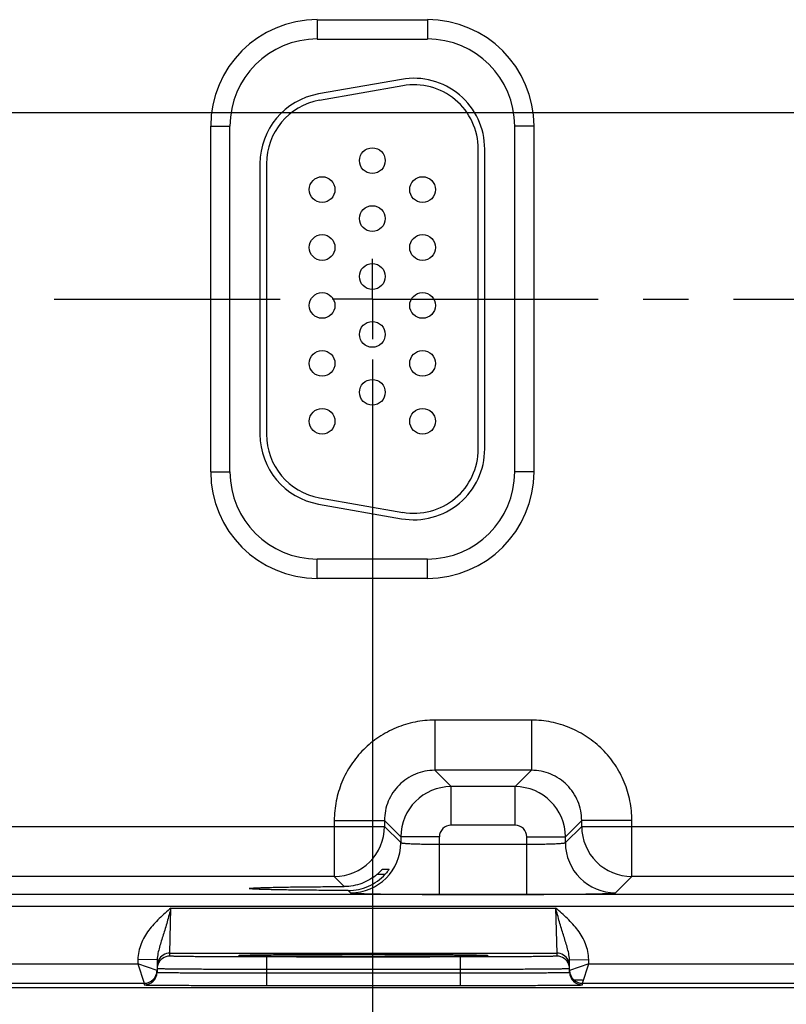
# Model space of a CAD drawing. Header units: inches. Extents: x 0 to 34, y 0 to 22.
# Tile 52 of 59: x 26 to 28.3, y 7.9 to 11. Entities that reach past the tile are written whole.
import ezdxf

# ---------------------------------------------------------------- set-up
doc = ezdxf.new("R2010")
doc.units = ezdxf.units.IN
doc.header["$LTSCALE"] = 1.87
doc.header["$MEASUREMENT"] = 0
doc.linetypes.add('CENTER', pattern=[0.6, 0.375, -0.075, 0.075, -0.075])
doc.layers.get('0').update_dxf_attribs({"linetype": 'CONTINUOUS'})
doc.layers.add('02___PRT_ALL_AXES', color=7, linetype='CONTINUOUS')
doc.layers.add('DIMENSIONS', color=7, linetype='CONTINUOUS')
doc.styles.get("Standard").update_dxf_attribs({"font": 'txt', "width": 0.8})
doc.dimstyles.new('DIMSTYLE_1', dxfattribs={"dimtxt": 0.125, "dimasz": 0.18, "dimexe": 0.125, "dimexo": 0.0625, "dimgap": 0.03125, "dimtad": 0, "dimtih": 1, "dimtoh": 1, "dimlfac": 0.5, "dimzin": 4, "dimdsep": 46, "dimtxsty": 'STANDARD', "dimblk": '_FILLED', "dimblk1": '_FILLED', "dimblk2": '_FILLED', "dimcen": 0.09, "dimadec": 0, "dimazin": 0, "dimtp": 0.01, "dimtm": 0.01, "dimtfac": 1, "dimtofl": 0, "dimtmove": 0, "dimatfit": 3, "dimldrblk": '_FILLED', "dimfxl": 1, "dimtolj": 1, "dimtzin": 4, "dimarcsym": 0})

# ---------------------------------------------------------------- blocks, each defined once
blk = doc.blocks.new('*D16')
at = {"layer": 'DIMENSIONS', "color": 2, "linetype": 'CONTINUOUS'}
blk.add_line((27.0455, 9.9425), (27.0455, 7.3015), dxfattribs=at)
at = {"layer": 'DIMENSIONS', "color": 2, "linetype": 'CONTINUOUS', "insert": (26.983, 7.239), "char_height": 0.125, "width": 1.325, "attachment_point": 3, "rotation": 90, "line_spacing_factor": 0.9}
blk.add_mtext('11.09{\\Ftxt.shx;\\W1.000000;\\H0.125000; }[281.7]', dxfattribs=at)
blk = doc.blocks.new('_FILLED')
at = {"color": 0, "linetype": 'BYBLOCK'}
blk.add_solid([(0, 0), (-1, 0.174), (-1, -0.174)], dxfattribs=at)
blk = doc.blocks.new('*D17')
at = {"layer": 'DIMENSIONS', "color": 2, "linetype": 'CONTINUOUS'}
blk.add_line((29.1555, 9.9425), (29.1555, 7.3015), dxfattribs=at)
at = {"layer": 'DIMENSIONS', "color": 2, "linetype": 'CONTINUOUS', "insert": (29.093, 7.239), "char_height": 0.125, "width": 1.325, "attachment_point": 3, "rotation": 90, "line_spacing_factor": 0.9}
blk.add_mtext('12.15{\\Ftxt.shx;\\W1.000000;\\H0.125000; }[308.5]', dxfattribs=at)
blk = doc.blocks.new('*D46')
at = {"layer": 'DIMENSIONS', "color": 2, "linetype": 'CONTINUOUS'}
blk.add_line((22.158, 10.71), (31.321, 10.71), dxfattribs=at)
at = {"layer": 'DIMENSIONS', "color": 2, "linetype": 'CONTINUOUS', "insert": (31.3835, 10.7725), "char_height": 0.125, "width": 1.125, "attachment_point": 1, "line_spacing_factor": 0.9}
blk.add_mtext('1.36{\\Ftxt.shx;\\W1.000000;\\H0.125000; }[34.5]', dxfattribs=at)

msp = doc.modelspace()

# ---------------------------------------------------------------- linework, layer by layer
at = {"color": 7, "linetype": 'CONTINUOUS'}
for p, q in [((26.8745, 10.998), (27.2165, 10.998)), ((26.8745, 10.998), (26.8745, 10.938)), ((27.2165, 10.998), (27.2165, 10.938)), ((26.8745, 10.938), (27.2165, 10.938)), ((27.1363, 10.8126), (26.8783, 10.7671)), ((27.1398, 10.7929), (26.8818, 10.7474)), ((26.5434, 10.667), (26.6034, 10.667)), ((26.5434, 9.593), (26.5434, 10.667)), ((26.6034, 9.593), (26.6034, 10.667)), ((27.5475, 10.667), (27.4875, 10.667)), ((27.4875, 10.667), (27.4875, 9.593)), ((27.5475, 10.667), (27.5475, 9.593)), ((27.3745, 9.664), (27.3745, 10.596)), ((27.3945, 9.664), (27.3945, 10.596)), ((26.6965, 10.5505), (26.6965, 9.7095)), ((26.7165, 10.5505), (26.7165, 9.7095)), ((26.5434, 9.593), (26.6034, 9.593)), ((27.5475, 9.593), (27.4875, 9.593)), ((26.8783, 9.4928), (27.1363, 9.4473)), ((26.8818, 9.5125), (27.1398, 9.467)), ((27.2165, 9.3219), (26.8745, 9.3219)), ((26.8745, 9.2619), (26.8745, 9.3219)), ((27.2165, 9.2619), (27.2165, 9.3219)), ((27.2165, 9.2619), (26.8745, 9.2619)), ((27.5398, 8.8212), (27.2392, 8.8212)), ((27.2392, 8.8212), (27.2392, 8.6653)), ((27.5398, 8.8212), (27.5398, 8.6653)), ((27.5398, 8.6653), (27.2392, 8.6653)), ((27.2392, 8.6653), (27.2899, 8.6145)), ((27.5398, 8.6653), (27.4891, 8.6145)), ((27.4891, 8.6145), (27.2899, 8.6145)), ((27.2899, 8.4945), (27.2899, 8.6145)), ((27.4891, 8.4945), (27.4891, 8.6145)), ((26.9273, 8.5093), (27.0832, 8.5093)), ((26.9273, 8.5093), (26.9273, 8.3353)), ((27.0832, 8.5093), (27.1339, 8.4586)), ((27.0832, 8.5093), (27.0832, 8.4912)), ((27.6958, 8.5093), (27.645, 8.4586)), ((27.8517, 8.5093), (27.6958, 8.5093)), ((27.6958, 8.4912), (27.6958, 8.5093)), ((27.8517, 8.3353), (27.8517, 8.5093)), ((25.5858, 8.4912), (27.0832, 8.4912)), ((27.0832, 8.4912), (27.1339, 8.4405)), ((27.4891, 8.4945), (27.2899, 8.4945)), ((27.645, 8.4405), (27.6958, 8.4912)), ((27.6958, 8.4912), (29.1932, 8.4912)), ((27.2539, 8.4586), (27.1339, 8.4586)), ((27.1339, 8.4586), (27.1339, 8.4405)), ((27.2539, 8.2798), (27.2539, 8.4586)), ((27.5251, 8.4586), (27.645, 8.4586)), ((27.5251, 8.2798), (27.5251, 8.4586)), ((27.645, 8.4405), (27.645, 8.4586)), ((27.2539, 8.4357), (27.5251, 8.4357)), ((27.0767, 8.3577), (27.0973, 8.3577)), ((27.0973, 8.3577), (27.0972, 8.3575)), ((26.9273, 8.3353), (25.7417, 8.3353)), ((26.9273, 8.3353), (26.9585, 8.3041)), ((27.0606, 8.3422), (27.0854, 8.3422)), ((27.801, 8.2845), (27.8517, 8.3353)), ((29.0373, 8.3353), (27.8517, 8.3353)), ((30.0249, 8.2796), (13.3244, 8.2796)), ((26.9707, 8.2918), (26.978, 8.2845)), ((27.2539, 8.2798), (27.5251, 8.2798)), ((30.0249, 8.2416), (13.3244, 8.2416)), ((26.417, 8.0973), (26.4201, 8.2373)), ((26.4201, 8.2373), (27.6148, 8.2373)), ((27.6148, 8.2373), (27.618, 8.0973)), ((26.4168, 8.0879), (26.417, 8.0973)), ((26.417, 8.0973), (27.618, 8.0973)), ((26.6361, 8.0896), (26.6374, 8.0896)), ((26.6592, 8.0903), (26.6362, 8.0896)), ((26.6374, 8.0896), (26.6391, 8.0897)), ((26.6391, 8.0897), (26.6411, 8.0898)), ((26.6411, 8.0898), (26.6434, 8.0899)), ((26.6434, 8.0899), (26.6461, 8.0899)), ((26.6461, 8.0899), (26.6491, 8.09)), ((26.6491, 8.09), (26.6524, 8.0901)), ((26.6524, 8.0901), (26.6561, 8.0902)), ((26.6561, 8.0902), (26.6601, 8.0903)), ((26.6601, 8.0903), (26.6645, 8.0904)), ((26.6645, 8.0904), (26.6693, 8.0905)), ((26.6693, 8.0905), (26.6744, 8.0906)), ((26.6744, 8.0906), (26.6799, 8.0907)), ((26.6799, 8.0907), (26.6858, 8.0907)), ((26.6858, 8.0907), (26.6921, 8.0908)), ((26.6921, 8.0908), (26.6989, 8.0909)), ((26.6989, 8.0909), (26.7062, 8.091)), ((26.7062, 8.091), (26.714, 8.0911)), ((26.714, 8.0911), (26.7224, 8.0912)), ((27.3182, 8.0853), (26.7168, 8.0853)), ((26.7168, 8.0853), (26.7168, 8.046)), ((26.7224, 8.0912), (26.7313, 8.0913)), ((26.7313, 8.0913), (26.7411, 8.0914)), ((26.7411, 8.0914), (26.7518, 8.0915)), ((26.7518, 8.0915), (26.7635, 8.0915)), ((26.7635, 8.0915), (26.7761, 8.0916)), ((26.7761, 8.0916), (26.7896, 8.0917)), ((26.7896, 8.0917), (26.804, 8.0918)), ((26.804, 8.0918), (26.8193, 8.0919)), ((26.8193, 8.0919), (26.8354, 8.092)), ((26.8354, 8.092), (26.8524, 8.0921)), ((26.8524, 8.0921), (26.8703, 8.0921)), ((26.8703, 8.0921), (26.8891, 8.0922)), ((26.8891, 8.0922), (26.9088, 8.0922)), ((26.9088, 8.0922), (26.9296, 8.0923)), ((26.9296, 8.0923), (26.9516, 8.0923)), ((26.9516, 8.0923), (26.9746, 8.0924)), ((26.9746, 8.0924), (26.9982, 8.0924)), ((26.9982, 8.0924), (27.0213, 8.0924)), ((27.0213, 8.0924), (27.0432, 8.0924)), ((27.0432, 8.0924), (27.064, 8.0924)), ((27.064, 8.0924), (27.0839, 8.0923)), ((27.0839, 8.0923), (27.1029, 8.0923)), ((27.1029, 8.0923), (27.1212, 8.0923)), ((27.1212, 8.0923), (27.1389, 8.0922)), ((27.1389, 8.0922), (27.156, 8.0922)), ((27.156, 8.0922), (27.1725, 8.0921)), ((27.1725, 8.0921), (27.1883, 8.092)), ((27.1883, 8.092), (27.2034, 8.092)), ((27.2034, 8.092), (27.2178, 8.0919)), ((27.2178, 8.0919), (27.2316, 8.0918)), ((27.2316, 8.0918), (27.2446, 8.0917)), ((27.2446, 8.0917), (27.257, 8.0917)), ((27.257, 8.0917), (27.2688, 8.0916)), ((27.2688, 8.0916), (27.2798, 8.0915)), ((27.2798, 8.0915), (27.2903, 8.0914)), ((27.2903, 8.0914), (27.3002, 8.0913)), ((27.3002, 8.0913), (27.3095, 8.0912)), ((27.3095, 8.0912), (27.3182, 8.0911)), ((27.3182, 8.0911), (27.3263, 8.091)), ((27.3182, 8.0853), (27.3182, 8.046)), ((27.3263, 8.091), (27.334, 8.0909)), ((27.334, 8.0909), (27.341, 8.0909)), ((27.341, 8.0909), (27.3476, 8.0908)), ((27.3476, 8.0908), (27.3537, 8.0907)), ((27.3537, 8.0907), (27.3594, 8.0906)), ((27.3594, 8.0906), (27.3646, 8.0905)), ((27.3646, 8.0905), (27.3694, 8.0904)), ((27.3694, 8.0904), (27.3738, 8.0903)), ((27.3738, 8.0903), (27.3779, 8.0902)), ((27.3988, 8.0896), (27.3762, 8.0903)), ((27.3779, 8.0902), (27.3816, 8.0901)), ((27.3816, 8.0901), (27.3849, 8.0901)), ((27.3849, 8.0901), (27.3879, 8.09)), ((27.3879, 8.09), (27.3906, 8.0899)), ((27.3906, 8.0899), (27.3929, 8.0898)), ((27.3929, 8.0898), (27.395, 8.0897)), ((27.395, 8.0897), (27.3967, 8.0897)), ((27.3967, 8.0897), (27.3981, 8.0896)), ((27.618, 8.0973), (27.6181, 8.0879)), ((25.6079, 8.0634), (26.3171, 8.0634)), ((26.3173, 8.0778), (26.3171, 8.0634)), ((26.3171, 8.0634), (26.3368, 8.0034)), ((26.3767, 8.0427), (26.3171, 8.0634)), ((26.3773, 8.0767), (26.3173, 8.0778)), ((26.3773, 8.0767), (26.3767, 8.0377)), ((27.6576, 8.0767), (27.7176, 8.0778)), ((27.6583, 8.0377), (27.6576, 8.0767)), ((27.7179, 8.0634), (27.6582, 8.0427)), ((27.6982, 8.0034), (27.7179, 8.0634)), ((27.7179, 8.0634), (27.7176, 8.0778)), ((27.7179, 8.0634), (28.4271, 8.0634)), ((26.7168, 8.046), (26.7166, 8.0361)), ((26.7166, 8.0361), (27.3184, 8.0361)), ((26.7166, 8.0361), (26.7166, 7.9968)), ((27.3182, 8.046), (26.7168, 8.046)), ((27.3182, 8.046), (27.3184, 8.0361)), ((27.3184, 8.0361), (27.3184, 7.9968)), ((30.4335, 7.989), (12.7896, 7.989)), ((25.5882, 8.0034), (26.3368, 8.0034)), ((26.3368, 8.0034), (26.3367, 7.9984)), ((26.7166, 7.9968), (27.3184, 7.9968)), ((27.6715, 8.0138), (27.6982, 8.0138)), ((27.6982, 8.0034), (28.4468, 8.0034)), ((27.6983, 7.9984), (27.6982, 8.0034))]:
    msp.add_line(p, q, dxfattribs=at)
for points in [[(26.6345, 8.0894), (26.6346, 8.0894), (26.6348, 8.0895), (26.6351, 8.0895), (26.6355, 8.0895), (26.6361, 8.0896)], [(27.3981, 8.0896), (27.3993, 8.0895), (27.3997, 8.0895), (27.4, 8.0895), (27.4003, 8.0895), (27.4005, 8.0894)]]:
    msp.add_lwpolyline(points, dxfattribs=at)
for centre in [(27.0455, 10.56), (26.8895, 10.47), (27.2015, 10.47), (27.0455, 10.38), (26.8895, 10.29), (27.2015, 10.29), (27.0455, 10.2), (26.8895, 10.11), (27.2015, 10.11), (27.0455, 10.02), (26.8895, 9.93), (27.2015, 9.93), (27.0455, 9.84), (26.8895, 9.75), (27.2015, 9.75)]:
    msp.add_circle(centre, 0.04, dxfattribs=at)
for centre, radius, start, end in [((26.8745, 10.667), 0.3311, 90, 180), ((27.2165, 10.667), 0.3311, 0, 90), ((26.8745, 10.667), 0.2711, 90, 180), ((27.2165, 10.667), 0.2711, 0, 90), ((27.1745, 10.596), 0.22, 0, 100), ((27.1745, 10.596), 0.2, 0, 100), ((26.9165, 10.5505), 0.22, 100, 180), ((26.9165, 10.5505), 0.2, 100, 180), ((26.9165, 9.7095), 0.22, 180, 260), ((26.9165, 9.7095), 0.2, 180, 260), ((27.1745, 9.664), 0.22, 260, 360), ((27.1745, 9.664), 0.2, 260, 360), ((26.8745, 9.593), 0.3311, 180, 270), ((26.8745, 9.593), 0.2711, 180, 270), ((27.2165, 9.593), 0.3311, 270, 360), ((27.2165, 9.593), 0.2711, 270, 360), ((27.29, 8.4585), 0.156, 90.0148, 179.9847), ((27.489, 8.4585), 0.156, 0.0148, 89.9847), ((26.9272, 8.4913), 0.156, 270.0209, 359.9791), ((27.2899, 8.4586), 0.036, 89.9965, 180.0035), ((27.4891, 8.4586), 0.036, 359.9965, 90.0035), ((27.8518, 8.4913), 0.156, 180.0209, 269.9791), ((26.9779, 8.4405), 0.156, 270.0209, 359.9791), ((27.8011, 8.4405), 0.156, 180.0209, 269.9791), ((26.4168, 8.0479), 0.04, 89.9993, 161.1986), ((26.417, 8.0573), 0.04, 89.9997, 153.5768), ((27.618, 8.0573), 0.04, 26.4232, 90.0003), ((27.6181, 8.0479), 0.04, 18.8014, 90.0007), ((26.4171, 8.0479), 0.0402, 161.2521, 178.9472), ((26.417, 8.0573), 0.04, 153.5773, 179.0001), ((27.618, 8.0573), 0.04, 0.9999, 26.4227), ((27.6179, 8.0479), 0.0402, 1.0528, 18.7479), ((26.3367, 8.0384), 0.04, 269.9997, 358.9997), ((26.3368, 8.0434), 0.04, 269.9997, 358.9997), ((26.3368, 8.0434), 0.04, 350.102, 351.8197), ((26.3367, 8.0434), 0.0401, 351.8201, 358.9927), ((27.6983, 8.0434), 0.0401, 181.0074, 188.1804), ((27.6982, 8.0434), 0.04, 181.0003, 270.0003), ((27.6983, 8.0384), 0.04, 181.0003, 270.0003), ((27.6982, 8.0434), 0.04, 188.1808, 189.8983)]:
    msp.add_arc(centre, radius, start, end, dxfattribs=at)
for points, knots in [([(27.2392, 8.8212), (27.2188, 8.8212), (27.1779, 8.8172), (27.119, 8.7993), (27.0648, 8.7703), (27.0172, 8.7313), (26.9781, 8.6837), (26.9491, 8.6294), (26.9313, 8.5706), (26.9273, 8.5297), (26.9273, 8.5093)], [0, 0, 0, 0, 0.124999, 0.25, 0.375, 0.5, 0.625, 0.75, 0.875001, 1, 1, 1, 1]), ([(27.8517, 8.5093), (27.8517, 8.5297), (27.8477, 8.5706), (27.8299, 8.6294), (27.8009, 8.6837), (27.7618, 8.7313), (27.7142, 8.7703), (27.66, 8.7993), (27.6011, 8.8172), (27.5602, 8.8212), (27.5398, 8.8212)], [0, 0, 0, 0, 0.124999, 0.25, 0.375, 0.5, 0.625, 0.75, 0.875001, 1, 1, 1, 1]), ([(27.2392, 8.6653), (27.229, 8.6653), (27.2085, 8.6633), (27.1791, 8.6543), (27.1519, 8.6398), (27.1282, 8.6203), (27.1086, 8.5965), (27.0941, 8.5694), (27.0852, 8.5399), (27.0832, 8.5195), (27.0832, 8.5093)], [0, 0, 0, 0, 0.124991, 0.24999, 0.374994, 0.5, 0.625006, 0.75001, 0.875009, 1, 1, 1, 1]), ([(27.6958, 8.5093), (27.6958, 8.5195), (27.6938, 8.5399), (27.6849, 8.5694), (27.6704, 8.5965), (27.6508, 8.6203), (27.627, 8.6398), (27.5999, 8.6543), (27.5705, 8.6633), (27.55, 8.6653), (27.5398, 8.6653)], [0, 0, 0, 0, 0.124991, 0.24999, 0.374994, 0.5, 0.625006, 0.75001, 0.875009, 1, 1, 1, 1]), ([(27.1339, 8.4405), (27.134, 8.4404), (27.1343, 8.4402), (27.1348, 8.44), (27.1356, 8.4397), (27.1372, 8.4394), (27.14, 8.439), (27.144, 8.4386), (27.1491, 8.4382), (27.1552, 8.4378), (27.1622, 8.4374), (27.1701, 8.4371), (27.1787, 8.4368), (27.1916, 8.4364), (27.209, 8.4361), (27.2311, 8.4358), (27.2462, 8.4357), (27.2539, 8.4357)], [0, 0, 0, 0, 0.0028, 0.007571, 0.014536, 0.023747, 0.048912, 0.082937, 0.125539, 0.176336, 0.234865, 0.300581, 0.372872, 0.451063, 0.622161, 0.807461, 1, 1, 1, 1]), ([(27.5251, 8.4357), (27.5328, 8.4357), (27.5479, 8.4358), (27.57, 8.4361), (27.5874, 8.4364), (27.6003, 8.4368), (27.6089, 8.4371), (27.6168, 8.4374), (27.6238, 8.4378), (27.6299, 8.4382), (27.635, 8.4386), (27.639, 8.439), (27.6418, 8.4394), (27.6434, 8.4397), (27.6442, 8.44), (27.6447, 8.4402), (27.645, 8.4404), (27.645, 8.4405)], [0, 0, 0, 0, 0.192539, 0.377839, 0.548937, 0.627128, 0.699419, 0.765135, 0.823664, 0.874461, 0.917063, 0.951088, 0.976253, 0.985464, 0.992429, 0.9972, 1, 1, 1, 1]), ([(27.0606, 8.3422), (27.0616, 8.3431), (27.0635, 8.3448), (27.0663, 8.3473), (27.0688, 8.3498), (27.0712, 8.3521), (27.073, 8.3539), (27.0742, 8.3552), (27.075, 8.356), (27.0756, 8.3567), (27.0761, 8.3572), (27.0764, 8.3574), (27.0765, 8.3576), (27.0766, 8.3577), (27.0767, 8.3577), (27.0767, 8.3577)], [0, 0, 0, 0, 0.173342, 0.342238, 0.503515, 0.653224, 0.785998, 0.843871, 0.894633, 0.937025, 0.969654, 0.981852, 0.991063, 0.997138, 1, 1, 1, 1]), ([(27.0972, 8.3575), (27.0971, 8.3572), (27.0966, 8.3565), (27.0953, 8.3545), (27.093, 8.3513), (27.0895, 8.3469), (27.0868, 8.3438), (27.0854, 8.3422)], [0, 0, 0, 0, 0.049928, 0.132059, 0.36843, 0.667594, 1, 1, 1, 1]), ([(27.0606, 8.3422), (27.0536, 8.3362), (27.0384, 8.3253), (27.0132, 8.3132), (26.9862, 8.3058), (26.9677, 8.3041), (26.9585, 8.3041)], [0, 0, 0, 0, 0.249956, 0.500662, 0.751201, 1, 1, 1, 1]), ([(26.9707, 8.2918), (26.9814, 8.2918), (27.003, 8.294), (27.0339, 8.3039), (27.062, 8.32), (27.0782, 8.3343), (27.0854, 8.3422)], [0, 0, 0, 0, 0.250037, 0.500976, 0.751114, 1, 1, 1, 1]), ([(26.6631, 8.298), (26.6631, 8.298), (26.6632, 8.2981), (26.6637, 8.2983), (26.6647, 8.2986), (26.6664, 8.2988), (26.6688, 8.2991), (26.6719, 8.2993), (26.6756, 8.2996), (26.6799, 8.2998), (26.6871, 8.3002), (26.6975, 8.3006), (26.7119, 8.3011), (26.7286, 8.3015), (26.7476, 8.302), (26.7686, 8.3024), (26.7915, 8.3027), (26.8162, 8.3031), (26.852, 8.3034), (26.8996, 8.3038), (26.9384, 8.304), (26.9585, 8.3041)], [0, 0, 0, 0, 0.000545, 0.001528, 0.005113, 0.010953, 0.019065, 0.02944, 0.042053, 0.056876, 0.073884, 0.114342, 0.16316, 0.219936, 0.284205, 0.355522, 0.433341, 0.517029, 0.605954, 0.796807, 1, 1, 1, 1]), ([(26.9707, 8.2918), (26.95, 8.2919), (26.9098, 8.292), (26.8604, 8.2924), (26.8232, 8.2928), (26.7975, 8.2931), (26.7735, 8.2935), (26.7515, 8.2939), (26.7317, 8.2943), (26.7142, 8.2947), (26.6991, 8.2952), (26.6882, 8.2957), (26.6807, 8.296), (26.6761, 8.2963), (26.6722, 8.2965), (26.669, 8.2968), (26.6665, 8.2971), (26.6648, 8.2973), (26.6637, 8.2976), (26.6632, 8.2978), (26.6631, 8.2979), (26.6631, 8.298)], [0, 0, 0, 0, 0.201685, 0.391972, 0.480884, 0.564697, 0.642725, 0.714312, 0.7789, 0.835998, 0.885101, 0.925812, 0.942934, 0.957854, 0.970539, 0.980958, 0.989089, 0.994929, 0.998498, 0.999468, 1, 1, 1, 1]), ([(26.978, 8.2845), (26.978, 8.2845), (26.9782, 8.2844), (26.9788, 8.2842), (26.98, 8.284), (26.9818, 8.2838), (26.9843, 8.2836), (26.9874, 8.2833), (26.9912, 8.2831), (26.9956, 8.2829), (27.0026, 8.2826), (27.0129, 8.2822), (27.0269, 8.2818), (27.043, 8.2815), (27.0611, 8.2811), (27.081, 8.2808), (27.1026, 8.2806), (27.1256, 8.2803), (27.1584, 8.2801), (27.2013, 8.2798), (27.2362, 8.2798), (27.2539, 8.2798)], [0, 0, 0, 0, 0.000833, 0.002206, 0.006659, 0.013424, 0.022498, 0.033865, 0.047502, 0.063379, 0.081459, 0.124054, 0.174892, 0.233495, 0.299314, 0.37173, 0.450061, 0.533571, 0.621473, 0.807113, 1, 1, 1, 1]), ([(27.5251, 8.2798), (27.5428, 8.2798), (27.5777, 8.2798), (27.6206, 8.2801), (27.6534, 8.2803), (27.6764, 8.2806), (27.698, 8.2808), (27.7179, 8.2811), (27.736, 8.2815), (27.7521, 8.2818), (27.7661, 8.2822), (27.7764, 8.2826), (27.7834, 8.2829), (27.7878, 8.2831), (27.7916, 8.2833), (27.7947, 8.2836), (27.7972, 8.2838), (27.799, 8.284), (27.8002, 8.2842), (27.8008, 8.2844), (27.801, 8.2845), (27.801, 8.2845)], [0, 0, 0, 0, 0.192887, 0.378527, 0.466429, 0.549939, 0.62827, 0.700686, 0.766505, 0.825108, 0.875946, 0.918541, 0.936621, 0.952498, 0.966135, 0.977502, 0.986576, 0.993341, 0.997794, 0.999167, 1, 1, 1, 1]), ([(26.4201, 8.2373), (26.4078, 8.2266), (26.3831, 8.2053), (26.3552, 8.1752), (26.3372, 8.1479), (26.3265, 8.1258), (26.3194, 8.1022), (26.3175, 8.0859), (26.3173, 8.0778)], [0, 0, 0, 0, 0.250106, 0.500015, 0.625057, 0.75007, 0.875051, 1, 1, 1, 1]), ([(26.4201, 8.2372), (26.4162, 8.223), (26.4104, 8.2018), (26.4023, 8.174), (26.3962, 8.1541), (26.3901, 8.1347), (26.3843, 8.1157), (26.3793, 8.0966), (26.3775, 8.0834), (26.3773, 8.0767)], [0, 0, 0, 0, 0.266693, 0.396035, 0.521429, 0.642945, 0.761729, 0.879894, 1, 1, 1, 1]), ([(27.7176, 8.0778), (27.7175, 8.0859), (27.7156, 8.1022), (27.7085, 8.1258), (27.6978, 8.1479), (27.6797, 8.1752), (27.6519, 8.2053), (27.6272, 8.2266), (27.6148, 8.2373)], [0, 0, 0, 0, 0.124944, 0.249922, 0.374933, 0.499972, 0.749883, 1, 1, 1, 1]), ([(27.6576, 8.0767), (27.6575, 8.0834), (27.6557, 8.0966), (27.6507, 8.1157), (27.6448, 8.1347), (27.6387, 8.1541), (27.6326, 8.174), (27.6245, 8.2018), (27.6187, 8.223), (27.6148, 8.2373)], [0, 0, 0, 0, 0.120104, 0.238267, 0.357051, 0.478567, 0.603962, 0.733306, 1, 1, 1, 1]), ([(26.7168, 8.0853), (26.6972, 8.0853), (26.659, 8.0853), (26.6118, 8.0855), (26.5758, 8.0856), (26.5506, 8.0857), (26.5271, 8.0859), (26.5053, 8.0861), (26.4856, 8.0862), (26.4682, 8.0864), (26.4551, 8.0866), (26.4458, 8.0868), (26.4399, 8.0869), (26.4346, 8.087), (26.43, 8.0872), (26.426, 8.0873), (26.4228, 8.0874), (26.4206, 8.0875), (26.4192, 8.0876), (26.4183, 8.0877), (26.4177, 8.0877), (26.4172, 8.0878), (26.417, 8.0878), (26.4168, 8.0879), (26.4168, 8.0879)], [0, 0, 0, 0, 0.195093, 0.382688, 0.4714, 0.555569, 0.634386, 0.707089, 0.77298, 0.831424, 0.881858, 0.903917, 0.923799, 0.941455, 0.956844, 0.969929, 0.980679, 0.989069, 0.992374, 0.995082, 0.997194, 0.998709, 0.999633, 1, 1, 1, 1]), ([(26.6362, 8.0896), (26.6353, 8.0896), (26.6341, 8.0895), (26.6325, 8.0894), (26.6316, 8.0893), (26.631, 8.0892), (26.6304, 8.0892), (26.6302, 8.0891), (26.63, 8.089), (26.63, 8.089)], [0, 0, 0, 0, 0.433646, 0.604436, 0.744455, 0.853681, 0.932196, 0.980314, 1, 1, 1, 1]), ([(26.63, 8.089), (26.63, 8.089), (26.6302, 8.0889), (26.6304, 8.0888), (26.6309, 8.0888), (26.6316, 8.0887), (26.6325, 8.0886), (26.634, 8.0885), (26.6352, 8.0884), (26.6361, 8.0884)], [0, 0, 0, 0, 0.019719, 0.067814, 0.146291, 0.255485, 0.39549, 0.566285, 1, 1, 1, 1]), ([(26.6361, 8.0884), (26.6386, 8.0883), (26.6445, 8.0881), (26.6599, 8.0877), (26.6858, 8.0872), (26.7242, 8.0868), (26.7715, 8.0864), (26.8262, 8.086), (26.909, 8.0857), (27.0175, 8.0856), (27.126, 8.0857), (27.2088, 8.086), (27.2635, 8.0864), (27.3107, 8.0868), (27.3491, 8.0872), (27.375, 8.0877), (27.3905, 8.0881), (27.3964, 8.0883), (27.3988, 8.0884)], [0, 0, 0, 0, 0.009733, 0.023176, 0.060749, 0.111598, 0.174181, 0.246609, 0.326696, 0.500002, 0.673307, 0.753394, 0.825822, 0.888405, 0.939252, 0.976824, 0.990267, 1, 1, 1, 1]), ([(27.3762, 8.0903), (27.3567, 8.0907), (27.3093, 8.0913), (27.2274, 8.0919), (27.1274, 8.0923), (27.0179, 8.0924), (26.9083, 8.0923), (26.8082, 8.0919), (26.7263, 8.0913), (26.6786, 8.0907), (26.6592, 8.0903)], [0, 0, 0, 0, 0.081205, 0.198703, 0.34232, 0.499617, 0.656968, 0.800741, 0.918483, 1, 1, 1, 1]), ([(27.6181, 8.0879), (27.6181, 8.0879), (27.618, 8.0878), (27.6177, 8.0878), (27.6172, 8.0877), (27.6166, 8.0877), (27.6158, 8.0876), (27.6144, 8.0875), (27.6121, 8.0874), (27.6089, 8.0873), (27.605, 8.0872), (27.6004, 8.087), (27.5951, 8.0869), (27.5891, 8.0868), (27.5799, 8.0866), (27.5668, 8.0864), (27.5493, 8.0862), (27.5296, 8.0861), (27.5079, 8.0859), (27.4843, 8.0857), (27.4592, 8.0856), (27.4231, 8.0855), (27.376, 8.0853), (27.3377, 8.0853), (27.3182, 8.0853)], [0, 0, 0, 0, 0.000367, 0.001291, 0.002806, 0.004918, 0.007626, 0.010931, 0.019321, 0.030071, 0.043156, 0.058545, 0.076201, 0.096083, 0.118142, 0.168576, 0.22702, 0.292911, 0.365614, 0.444431, 0.5286, 0.617312, 0.804907, 1, 1, 1, 1]), ([(27.405, 8.089), (27.405, 8.089), (27.4048, 8.0891), (27.4045, 8.0892), (27.404, 8.0892), (27.4034, 8.0893), (27.4025, 8.0894), (27.401, 8.0895), (27.3997, 8.0896), (27.3988, 8.0896)], [0, 0, 0, 0, 0.01972, 0.067826, 0.146319, 0.255527, 0.395541, 0.566335, 1, 1, 1, 1]), ([(27.3988, 8.0884), (27.3997, 8.0884), (27.401, 8.0885), (27.4025, 8.0886), (27.4034, 8.0887), (27.404, 8.0888), (27.4045, 8.0888), (27.4048, 8.0889), (27.405, 8.089), (27.405, 8.089)], [0, 0, 0, 0, 0.433718, 0.604513, 0.744518, 0.853711, 0.932187, 0.980281, 1, 1, 1, 1]), ([(26.7168, 8.046), (26.6946, 8.046), (26.6513, 8.0462), (26.5979, 8.0464), (26.557, 8.0466), (26.5285, 8.0467), (26.5018, 8.0469), (26.4771, 8.047), (26.4548, 8.0472), (26.435, 8.0474), (26.4202, 8.0476), (26.4097, 8.0477), (26.403, 8.0478), (26.397, 8.0479), (26.3917, 8.048), (26.3873, 8.0481), (26.3841, 8.0482), (26.3819, 8.0483), (26.3806, 8.0483), (26.3795, 8.0484), (26.3785, 8.0484), (26.3778, 8.0485), (26.3773, 8.0485), (26.3771, 8.0486), (26.3768, 8.0486), (26.3768, 8.0486)], [0, 0, 0, 0, 0.195104, 0.382709, 0.471426, 0.555601, 0.634423, 0.707132, 0.773029, 0.831478, 0.881918, 0.90398, 0.923864, 0.941522, 0.956912, 0.969998, 0.980748, 0.985238, 0.989136, 0.992438, 0.995144, 0.997251, 0.998759, 0.99967, 1, 1, 1, 1]), ([(27.6581, 8.0486), (27.6581, 8.0486), (27.6579, 8.0486), (27.6577, 8.0485), (27.6571, 8.0485), (27.6564, 8.0484), (27.6555, 8.0484), (27.6544, 8.0483), (27.6531, 8.0483), (27.6509, 8.0482), (27.6477, 8.0481), (27.6432, 8.048), (27.638, 8.0479), (27.632, 8.0478), (27.6253, 8.0477), (27.6148, 8.0476), (27.6, 8.0474), (27.5801, 8.0472), (27.5578, 8.047), (27.5332, 8.0469), (27.5065, 8.0467), (27.478, 8.0466), (27.4371, 8.0464), (27.3837, 8.0462), (27.3403, 8.046), (27.3182, 8.046)], [0, 0, 0, 0, 0.00033, 0.001241, 0.002749, 0.004856, 0.007562, 0.010864, 0.014762, 0.019252, 0.030002, 0.043087, 0.058478, 0.076136, 0.09602, 0.118081, 0.168521, 0.226971, 0.292867, 0.365577, 0.444399, 0.528574, 0.617291, 0.804896, 1, 1, 1, 1]), ([(26.3767, 8.0377), (26.3767, 8.0377), (26.3769, 8.0376), (26.3771, 8.0376), (26.3777, 8.0375), (26.3784, 8.0375), (26.3793, 8.0374), (26.3804, 8.0374), (26.3817, 8.0373), (26.3839, 8.0373), (26.3871, 8.0372), (26.3915, 8.0371), (26.3968, 8.037), (26.4028, 8.0369), (26.4095, 8.0368), (26.42, 8.0367), (26.4348, 8.0365), (26.4546, 8.0364), (26.477, 8.0363), (26.5016, 8.0361), (26.5283, 8.0361), (26.5568, 8.036), (26.5977, 8.036), (26.6511, 8.036), (26.6945, 8.036), (26.7166, 8.0361)], [0, 0, 0, 0, 0.000343, 0.001258, 0.002769, 0.004877, 0.007583, 0.010886, 0.014783, 0.019274, 0.030023, 0.043108, 0.058497, 0.076155, 0.096038, 0.118099, 0.168538, 0.226987, 0.292883, 0.365592, 0.444414, 0.528589, 0.617304, 0.804905, 1, 1, 1, 1]), ([(27.3184, 8.0361), (27.3405, 8.036), (27.3839, 8.036), (27.4373, 8.036), (27.4781, 8.036), (27.5067, 8.0361), (27.5334, 8.0361), (27.558, 8.0363), (27.5803, 8.0364), (27.6001, 8.0365), (27.615, 8.0367), (27.6254, 8.0368), (27.6322, 8.0369), (27.6382, 8.037), (27.6434, 8.0371), (27.6479, 8.0372), (27.6511, 8.0373), (27.6532, 8.0373), (27.6546, 8.0374), (27.6557, 8.0374), (27.6566, 8.0375), (27.6573, 8.0375), (27.6579, 8.0376), (27.6581, 8.0376), (27.6583, 8.0377), (27.6583, 8.0377)], [0, 0, 0, 0, 0.195095, 0.382696, 0.471411, 0.555586, 0.634408, 0.707117, 0.773013, 0.831462, 0.881901, 0.903962, 0.923845, 0.941503, 0.956892, 0.969977, 0.980726, 0.985217, 0.989114, 0.992417, 0.995123, 0.997231, 0.998742, 0.999657, 1, 1, 1, 1]), ([(26.3367, 7.9984), (26.3367, 7.9984), (26.3367, 7.9984), (26.3368, 7.9984), (26.3369, 7.9984), (26.3372, 7.9983), (26.3378, 7.9983), (26.3386, 7.9983), (26.3396, 7.9982), (26.3408, 7.9982), (26.3423, 7.9981), (26.3447, 7.9981), (26.3483, 7.998), (26.3533, 7.9979), (26.3591, 7.9979), (26.3658, 7.9978), (26.3734, 7.9977), (26.3851, 7.9976), (26.4017, 7.9975), (26.4238, 7.9974), (26.4488, 7.9972), (26.4763, 7.9971), (26.5062, 7.997), (26.538, 7.997), (26.5716, 7.9969), (26.6066, 7.9968), (26.6551, 7.9968), (26.6919, 7.9968), (26.7166, 7.9968)], [0, 0, 0, 0, 0.000092, 0.000323, 0.000702, 0.001231, 0.002737, 0.004843, 0.007547, 0.010849, 0.014746, 0.019237, 0.029986, 0.043073, 0.058463, 0.076123, 0.096008, 0.118071, 0.168514, 0.226966, 0.292866, 0.365578, 0.444402, 0.528578, 0.617296, 0.7097, 0.8049, 1, 1, 1, 1]), ([(27.3184, 7.9968), (27.3431, 7.9968), (27.3799, 7.9968), (27.4283, 7.9968), (27.4633, 7.9969), (27.4969, 7.997), (27.5288, 7.997), (27.5587, 7.9971), (27.5862, 7.9972), (27.6111, 7.9974), (27.6333, 7.9975), (27.6499, 7.9976), (27.6616, 7.9977), (27.6691, 7.9978), (27.6758, 7.9979), (27.6817, 7.9979), (27.6866, 7.998), (27.6902, 7.9981), (27.6926, 7.9981), (27.6941, 7.9982), (27.6954, 7.9982), (27.6964, 7.9983), (27.6972, 7.9983), (27.6977, 7.9983), (27.698, 7.9984), (27.6982, 7.9984), (27.6982, 7.9984), (27.6983, 7.9984), (27.6983, 7.9984)], [0, 0, 0, 0, 0.1951, 0.2903, 0.382704, 0.471422, 0.555598, 0.634422, 0.707134, 0.773034, 0.831486, 0.881929, 0.903992, 0.923877, 0.941537, 0.956927, 0.970014, 0.980763, 0.985254, 0.989151, 0.992453, 0.995157, 0.997263, 0.998769, 0.999298, 0.999677, 0.999908, 1, 1, 1, 1])]:
    msp.add_open_spline(points, degree=3, knots=knots, dxfattribs=at)
at = {"layer": '02___PRT_ALL_AXES', "color": 7, "linetype": 'CENTER'}
for p, q in [((27.0455, 10.13), (27.0455, 10.255)), ((24.9355, 10.13), (26.8823, 10.13)), ((27.0455, 10.13), (26.9205, 10.13)), ((27.0455, 10.13), (29.0093, 10.13)), ((27.0455, 10.13), (27.0455, 10.005))]:
    msp.add_line(p, q, dxfattribs=at)

# ---------------------------------------------------------------- dimensions: what is measured, and where the dimension line sits
at = {"layer": 'DIMENSIONS', "color": 2, "linetype": 'CONTINUOUS'}
for feature_location, offset, dtype, origin, picture, middle in [((22.158, 10.71), (9.163, 0), 0, (22.0955, 7.9897), '*D46', (31.946, 10.71)), ((27.0455, 9.9425), (0, -2.641), 1, (4.8653, 10.005), '*D16', (27.0455, 6.5765)), ((29.1555, 9.9425), (0, -2.641), 1, (4.8653, 10.005), '*D17', (29.1555, 6.5765))]:
    dim = msp.add_ordinate_dim(feature_location=feature_location, offset=offset, dtype=dtype, origin=origin, dimstyle='DIMSTYLE_1', dxfattribs=at)
    dim.commit()
    dim.dimension.update_dxf_attribs({"geometry": picture, "text_midpoint": middle})

doc.saveas('drawing.dxf')
